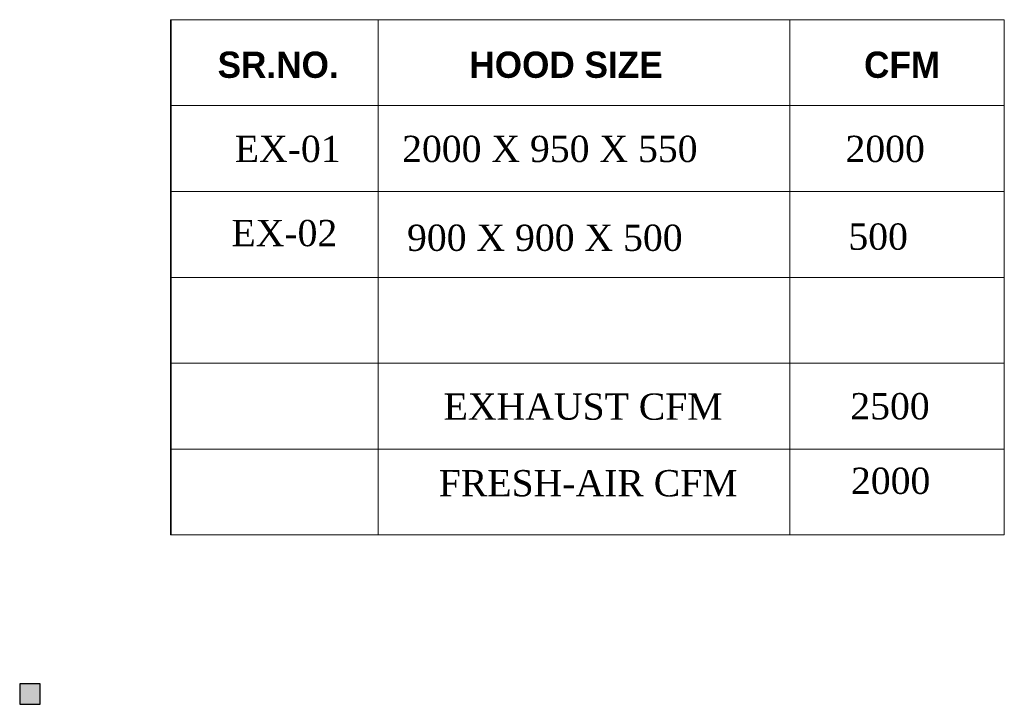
# Model space of a CAD drawing. Header units: millimetres. Extents: x 31882 to 271790, y -35693 to 24917.
# Tile 226 of 256: x 98632 to 105964, y 3292 to 8391. Entities that reach past the tile are written whole.
import ezdxf

# ---------------------------------------------------------------- set-up
doc = ezdxf.new("R2010")
doc.units = ezdxf.units.MM
doc.header["$MEASUREMENT"] = 0
doc.layers.add('00 Structural', color=2, linetype='Continuous', lineweight=25)
doc.layers.add('L10', color=7, linetype='Continuous', lineweight=0)
doc.styles.add('CKD_Dimension Text', font='BOOKOS.TTF', dxfattribs={"height": 50})

# ---------------------------------------------------------------- blocks, each defined once
blk = doc.blocks.new('steel cols')
at = {"layer": '00 Structural', "ltscale": 0.25}
h = blk.add_hatch(color=10, dxfattribs=at)
h.dxf.hatch_style = 1
h.paths.add_polyline_path([(1723381.98, -77443.61), (1723381.98, -77449.61), (1723387.98, -77449.61), (1723387.98, -77443.61)])
blk.add_lwpolyline([(1723381.98, -77443.61), (1723387.98, -77443.61), (1723387.98, -77449.61), (1723381.98, -77449.61)], close=True, dxfattribs=at)

msp = doc.modelspace()

# ---------------------------------------------------------------- linework, layer by layer
at = {"layer": 'L10'}
for p, q in [((99755.9, 8390.5), (101301.8, 8390.5)), ((99760.8, 4553), (99760.8, 8390.5)), ((101301.8, 8390.5), (101301.8, 5832.1)), ((101301.8, 8390.5), (101301.8, 4553)), ((101301.8, 8390.5), (105964.4, 8390.5)), ((104366.6, 8390.5), (104366.6, 4553)), ((99755.9, 7750.9), (101301.8, 7750.9)), ((101301.8, 7750.9), (105964.4, 7750.9)), ((99760.8, 7111.3), (105964.4, 7111.3)), ((99760.8, 6471.7), (105964.4, 6471.7)), ((99760.8, 5832.1), (105964.4, 5832.1)), ((99760.8, 5192.6), (105964.4, 5192.6)), ((99760.8, 4553), (105964.4, 4553))]:
    msp.add_line(p, q, dxfattribs=at)
msp.add_lwpolyline([(99755.9, 8390.5), (105964.4, 8390.5), (105964.4, 4553), (99755.9, 4553)], close=True, dxfattribs=at)

# ---------------------------------------------------------------- block references
at = {"layer": '00 Structural', "xscale": -25.4, "yscale": 25.4, "zscale": 25.4}
msp.add_blockref('steel cols', (43872686.2, 1970512), dxfattribs=at)

# ---------------------------------------------------------------- texts
at = {"layer": 'L10', "ltscale": 4, "attachment_point": 1, "style": 'CKD_Dimension Text'}
for s, insert, char_height, width in [('{\\fCentury Gothic|b1|i0|c0|p34;SR.NO.}', (100105.6, 8153), 195.666, 772.12), ('{\\fCentury Gothic|b1|i0|c0|p34;HOOD SIZE}', (101980.5, 8153), 195.666, 2344.863), ('{\\fCentury Gothic|b1|i0|c0|p34;CFM}', (104919.9, 8153), 195.666, 485.428), ('EX-01', (100233.6, 7526.2), 195.67, 622.902), ('2000 X 950 X 550', (101479.7, 7526.2), 195.666, 3121.499), ('2000', (104781.6, 7526.2), 195.67, 498.642), ('EX-02', (100208.8, 6899.3), 195.67, 622.902), ('900 X 900 X 500', (101516.2, 6864.3), 195.666, 2653.622), ('500', (104803.2, 6872.9), 195.67, 498.642), ('EXHAUST CFM', (101789.2, 5606.9), 195.666, 2430.241), ('2500', (104817.5, 5609.7), 195.67, 623.302), ('FRESH-AIR CFM', (101752.6, 5036.5), 195.666, 2724.247), ('2000', (104822.5, 5054.3), 195.67, 498.642)]:
    msp.add_mtext(s, dxfattribs=dict(at, insert=insert, char_height=char_height, width=width))

doc.saveas('drawing.dxf')
